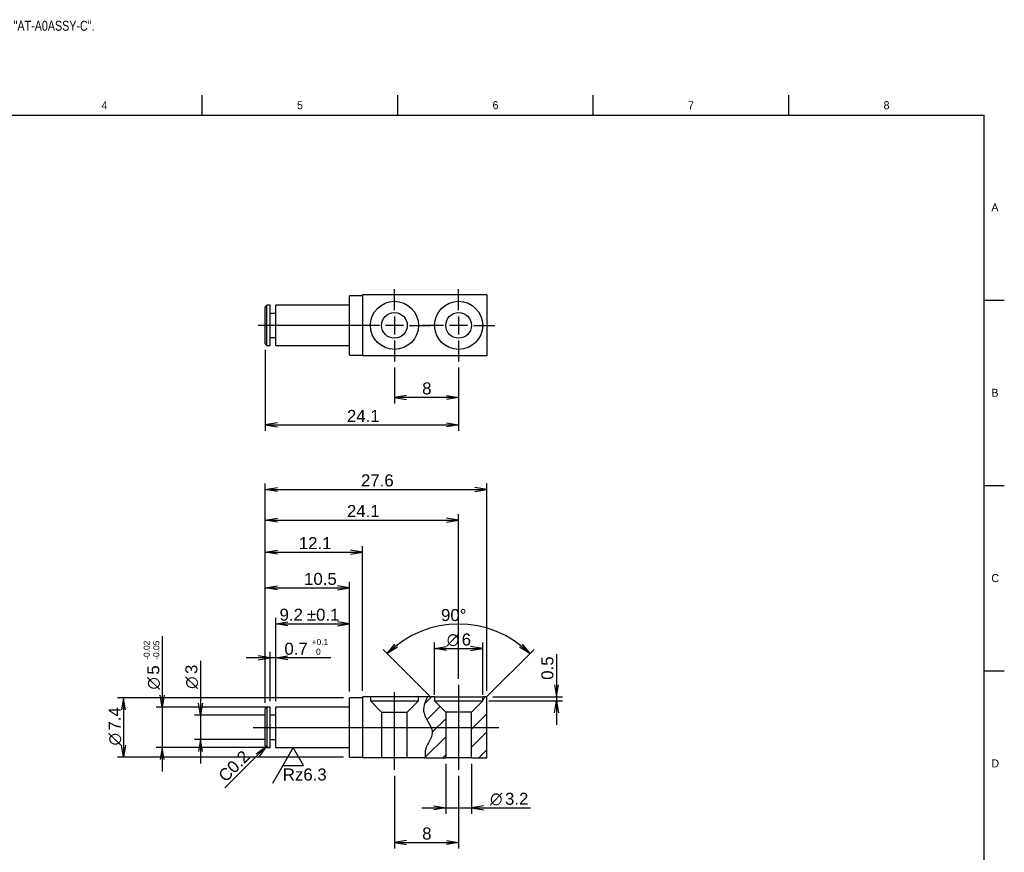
# Model space of a CAD drawing. Extents: x 0 to 415, y -31 to 324.
# Tile 3 of 3: x 169 to 415, y 103 to 311. Entities that reach past the tile are written whole.
import ezdxf
from ezdxf.enums import TextEntityAlignment as Align
from ezdxf.lldxf.tags import DXFTag

# ---------------------------------------------------------------- set-up
doc = ezdxf.new("R2010")
doc.units = 0
for name, color, linetype in [('DEFAULT', 7, 'CONTINUOUS'), ('LAYER0$C$L0', 7, 'CONTINUOUS'), ('LAYER1$C$L1', 7, 'CONTINUOUS'), ('MKE-247035B', 7, 'CONTINUOUS')]:
    doc.layers.add(name, color=color, linetype=linetype)
doc.styles.add('SEACAD_ARIAL', font='arial.ttf')
doc.styles.add('SEACAD_ARIAL_TTF', font='txt')
doc.styles.add('SEACAD_SOLID_EDGE_ANSI1_SY', font='semeca1.ttf')
tags = doc.linetypes.add('CENTER2', pattern=[28.575, 19.05, -3.175, 3.175, -3.175]).pattern_tags.tags
tags[10:11] = [DXFTag(74, 4), DXFTag(75, 0), DXFTag(340, '0'), DXFTag(46, 0.0), DXFTag(50, 0.0), DXFTag(44, 0.0), DXFTag(45, 0.0)]
tags[8:9] = [DXFTag(74, 4), DXFTag(75, 0), DXFTag(340, '0'), DXFTag(46, 0.0), DXFTag(50, 0.0), DXFTag(44, 0.0), DXFTag(45, 0.0)]
tags[6:7] = [DXFTag(74, 4), DXFTag(75, 0), DXFTag(340, '0'), DXFTag(46, 0.0), DXFTag(50, 0.0), DXFTag(44, 0.0), DXFTag(45, 0.0)]
tags[4:5] = [DXFTag(74, 4), DXFTag(75, 0), DXFTag(340, '0'), DXFTag(46, 0.0), DXFTag(50, 0.0), DXFTag(44, 0.0), DXFTag(45, 0.0)]
tags = doc.linetypes.add('HIDDEN2', pattern=[4.7625, 3.175, -1.5875]).pattern_tags.tags
tags[6:7] = [DXFTag(74, 4), DXFTag(75, 0), DXFTag(340, '0'), DXFTag(46, 0.0), DXFTag(50, 0.0), DXFTag(44, 0.0), DXFTag(45, 0.0)]
tags[4:5] = [DXFTag(74, 4), DXFTag(75, 0), DXFTag(340, '0'), DXFTag(46, 0.0), DXFTag(50, 0.0), DXFTag(44, 0.0), DXFTag(45, 0.0)]
doc.dimstyles.new('JIS', dxfattribs={"dimtxt": 3, "dimasz": 3, "dimexe": 1.5, "dimexo": 1.5, "dimgap": 1.5, "dimtad": 1, "dimdec": 3, "dimlfac": 0.5, "dimtxsty": 'SEACAD_ARIAL', "dimsah": 1, "dimcen": 1.5, "dimazin": 3, "dimtfac": 1, "dimtdec": 3, "dimtmove": 0, "dimatfit": 3, "dimtolj": 1})

# ---------------------------------------------------------------- blocks, each defined once
blk = doc.blocks.new('SEANNOT_GROUP1')
at = {"layer": 'DEFAULT', "color": 7, "linetype": 'CENTER2'}
blk.add_line((257.94, 234.61), (228.99, 234.61), dxfattribs=at)
blk = doc.blocks.new('SEANNOT_GROUP2')
at = {"layer": 'DEFAULT', "color": 7, "linetype": 'CENTER2'}
for p, q in [((262.94, 238.36), (262.94, 243.61)), ((262.94, 236.86), (262.94, 232.36)), ((259.19, 234.61), (253.94, 234.61)), ((265.19, 234.61), (260.69, 234.61)), ((266.69, 234.61), (271.94, 234.61)), ((262.94, 230.86), (262.94, 225.61))]:
    blk.add_line(p, q, dxfattribs=at)
blk = doc.blocks.new('SEANNOT_GROUP3')
at = {"layer": 'DEFAULT', "color": 7, "linetype": 'CENTER2'}
for p, q in [((278.94, 238.36), (278.94, 243.61)), ((278.94, 236.86), (278.94, 232.36)), ((275.19, 234.61), (269.94, 234.61)), ((281.19, 234.61), (276.69, 234.61)), ((282.69, 234.61), (287.94, 234.61)), ((278.94, 230.86), (278.94, 225.61))]:
    blk.add_line(p, q, dxfattribs=at)
blk = doc.blocks.new('SEANNOT_GROUP4')
at = {"layer": 'DEFAULT', "color": 7, "linetype": 'CENTER2'}
blk.add_line((262.94, 123.79), (262.94, 143.14), dxfattribs=at)
blk = doc.blocks.new('SEANNOT_GROUP5')
at = {"layer": 'DEFAULT', "color": 7, "linetype": 'CENTER2'}
blk.add_line((278.94, 144.99), (278.94, 123.79), dxfattribs=at)
blk = doc.blocks.new('SEANNOT_GROUP6')
at = {"layer": 'DEFAULT', "color": 7, "linetype": 'CENTER2'}
blk.add_line((227.74, 134.39), (288.94, 134.39), dxfattribs=at)
blk = doc.blocks.new('SEANNOT_GROUP7')
at = {"layer": 'DEFAULT', "color": 7, "linetype": 'CONTINUOUS'}
for p, q in [((237.68, 129.39), (232.49, 120.39)), ((240.28, 124.89), (237.68, 129.39)), ((235.09, 124.89), (240.28, 124.89))]:
    blk.add_line(p, q, dxfattribs=at)
at = {"layer": 'DEFAULT', "color": 7, "linetype": 'CONTINUOUS', "style": 'SEACAD_ARIAL'}
blk.add_text('Rz6.3', height=3, dxfattribs=at).set_placement((235.09, 124.14), align=Align.TOP_LEFT)
blk = doc.blocks.new('SE')
at = {"layer": 'MKE-247035B', "color": 7, "linetype": 'CONTINUOUS'}
for p, q in [((251.74, 227.21), (251.74, 242.01)), ((254.94, 242.01), (251.74, 242.01)), ((254.94, 242.21), (254.94, 227.01)), ((285.94, 242.21), (254.94, 242.21)), ((285.94, 242.21), (285.94, 227.01)), ((231.14, 239.61), (230.74, 239.21)), ((230.74, 230.01), (230.74, 239.21)), ((231.14, 229.61), (231.14, 239.61)), ((231.94, 239.61), (231.14, 239.61)), ((231.94, 229.61), (231.94, 239.61)), ((233.34, 229.61), (233.34, 239.61)), ((251.74, 239.61), (233.34, 239.61)), ((233.34, 237.61), (231.94, 237.61)), ((231.94, 231.61), (233.34, 231.61)), ((230.74, 230.01), (231.14, 229.61)), ((231.14, 229.61), (231.94, 229.61)), ((233.34, 229.61), (251.74, 229.61)), ((251.74, 227.21), (254.94, 227.21)), ((285.94, 227.01), (254.94, 227.01))]:
    blk.add_line(p, q, dxfattribs=at)
for centre, radius in [((262.94, 234.61), 6), ((278.94, 234.61), 6), ((262.94, 234.61), 3.2), ((278.94, 234.61), 3.2)]:
    blk.add_circle(centre, radius, dxfattribs=at)
blk = doc.blocks.new('SE1')
at = {"layer": 'MKE-247035B', "linetype": 'CONTINUOUS'}
h = blk.add_hatch(dxfattribs=at)
h.set_pattern_fill('LINE', angle=45, style=0)
edge = h.paths.add_edge_path()
edge.add_line((272.94, 141.99), (271.19, 141.99))
edge.add_spline(control_points=[(271.19, 141.99), (270.48, 140.61), (269.97, 139.24), (270.31, 137.89), (270.72, 136.25), (273.76, 133.34), (271.16, 130.42), (270.75, 129.08), (270.52, 128.34), (270.53, 127.58), (270.64, 126.79)], knot_values=[0, 0, 0, 0, 0.343552, 0.343552, 0.343552, 0.60268, 0.810864, 0.810864, 0.810864, 1, 1, 1, 1], degree=3, periodic=0)
edge.add_line((270.64, 126.79), (275.74, 126.79))
edge.add_line((275.74, 126.79), (275.74, 138.19))
edge.add_line((275.74, 138.19), (272.94, 140.99))
edge.add_line((272.94, 140.99), (272.94, 141.99))
h = blk.add_hatch(dxfattribs=at)
h.set_pattern_fill('LINE', angle=45, style=0)
h.paths.add_polyline_path([(284.94, 140.99), (282.14, 138.19), (282.14, 126.79), (285.94, 126.79), (285.94, 141.99), (284.94, 141.99)])
at = {"layer": 'MKE-247035B', "color": 7, "linetype": 'CONTINUOUS'}
for p, q in [((251.74, 126.99), (251.74, 141.79)), ((254.94, 141.79), (251.74, 141.79)), ((271.19, 141.99), (254.94, 141.99)), ((254.94, 141.99), (254.94, 126.79)), ((272.94, 141.99), (271.19, 141.99)), ((272.94, 141.99), (284.94, 141.99)), ((272.94, 141.99), (272.94, 140.99)), ((272.94, 140.99), (275.74, 138.19)), ((272.94, 140.99), (284.94, 140.99)), ((282.14, 138.19), (284.94, 140.99)), ((284.94, 140.99), (284.94, 141.99)), ((285.94, 141.99), (284.94, 141.99)), ((285.94, 126.79), (285.94, 141.99)), ((231.14, 139.39), (230.74, 138.99)), ((230.74, 129.79), (230.74, 138.99)), ((231.14, 139.39), (231.14, 129.39)), ((231.94, 139.39), (231.14, 139.39)), ((231.94, 129.39), (231.94, 139.39)), ((233.34, 129.39), (233.34, 139.39)), ((251.74, 139.39), (233.34, 139.39)), ((282.14, 138.19), (275.74, 138.19)), ((275.74, 138.19), (275.74, 126.79)), ((282.14, 126.79), (282.14, 138.19)), ((233.34, 137.39), (231.94, 137.39)), ((231.94, 131.39), (233.34, 131.39)), ((230.74, 129.79), (231.14, 129.39)), ((231.14, 129.39), (231.94, 129.39)), ((233.34, 129.39), (251.74, 129.39)), ((251.74, 126.99), (254.94, 126.99)), ((270.64, 126.79), (254.94, 126.79)), ((270.64, 126.79), (275.74, 126.79)), ((282.14, 126.79), (275.74, 126.79)), ((282.14, 126.79), (285.94, 126.79))]:
    blk.add_line(p, q, dxfattribs=at)
at = {"layer": 'MKE-247035B', "color": 7, "linetype": 'HIDDEN2'}
for p, q in [((256.94, 141.99), (256.94, 140.99)), ((256.94, 140.99), (268.94, 140.99)), ((256.94, 140.99), (259.74, 138.19)), ((266.14, 138.19), (268.94, 140.99)), ((268.94, 140.99), (268.94, 141.99)), ((259.74, 138.19), (266.14, 138.19)), ((259.74, 138.19), (259.74, 126.79)), ((266.14, 126.79), (266.14, 138.19))]:
    blk.add_line(p, q, dxfattribs=at)
at = {"layer": 'MKE-247035B', "color": 7, "linetype": 'CONTINUOUS'}
blk.add_open_spline([(271.19, 141.99), (270.48, 140.61), (269.97, 139.24), (270.31, 137.89), (270.72, 136.25), (273.76, 133.34), (271.16, 130.42), (270.75, 129.08), (270.52, 128.34), (270.53, 127.58), (270.64, 126.79)], degree=3, knots=[0, 0, 0, 0, 0.343552, 0.343552, 0.343552, 0.60268, 0.810864, 0.810864, 0.810864, 1, 1, 1, 1], dxfattribs=at)
blk = doc.blocks.new('DMBLK53')
at = {"layer": 'DEFAULT', "color": 7, "linetype": 'CONTINUOUS'}
for p, q in [((275.74, 125.29), (275.74, 112.84)), ((282.14, 125.29), (282.14, 112.84)), ((269.74, 114.34), (296.85, 114.34))]:
    blk.add_line(p, q, dxfattribs=at)
for points in [[(272.74, 114.84), (275.74, 114.34), (272.74, 113.84)], [(285.14, 114.84), (282.14, 114.34), (285.14, 113.84)]]:
    blk.add_lwpolyline(points, dxfattribs=at)
for s, style, p in [('O', 'SEACAD_SOLID_EDGE_ANSI1_SY', (286.77, 118.09)), ('3.2', 'SEACAD_ARIAL', (290.5, 118.09))]:
    blk.add_text(s, height=3, dxfattribs=dict(at, style=style)).set_placement(p, align=Align.TOP_LEFT)
blk = doc.blocks.new('DMBLK54')
at = {"layer": 'DEFAULT', "color": 7, "linetype": 'CONTINUOUS'}
for p, q in [((272.94, 142.49), (272.94, 155.54)), ((284.94, 142.49), (284.94, 155.54)), ((272.94, 154.04), (284.94, 154.04))]:
    blk.add_line(p, q, dxfattribs=at)
for points in [[(275.94, 153.54), (272.94, 154.04), (275.94, 154.54)], [(281.94, 153.54), (284.94, 154.04), (281.94, 154.54)]]:
    blk.add_lwpolyline(points, dxfattribs=at)
for s, style, p in [('O', 'SEACAD_SOLID_EDGE_ANSI1_SY', (275.98, 157.79)), ('6', 'SEACAD_ARIAL', (279.7, 157.79))]:
    blk.add_text(s, height=3, dxfattribs=dict(at, style=style)).set_placement(p, align=Align.TOP_LEFT)
blk = doc.blocks.new('DMBLK55')
at = {"layer": 'DEFAULT', "color": 7, "linetype": 'CONTINUOUS'}
for p, q in [((271.88, 142.05), (260.09, 153.84)), ((286, 142.05), (297.79, 153.84))]:
    blk.add_line(p, q, dxfattribs=at)
for points in [[(263.73, 154.39), (261.16, 152.78), (263.07, 155.14)], [(294.81, 155.14), (296.73, 152.78), (294.15, 154.39)]]:
    blk.add_lwpolyline(points, dxfattribs=at)
blk.add_arc((278.94, 134.99), 25.15, 45, 135, dxfattribs=at)
at = {"layer": 'DEFAULT', "color": 7, "linetype": 'CONTINUOUS', "style": 'SEACAD_ARIAL'}
blk.add_text('90°', height=3, dxfattribs=at).set_placement((274.55, 163.89), align=Align.TOP_LEFT)
blk = doc.blocks.new('DMBLK56')
at = {"layer": 'DEFAULT', "color": 7, "linetype": 'CONTINUOUS'}
for p, q in [((262.94, 122.29), (262.94, 104.18)), ((278.94, 122.29), (278.94, 104.18)), ((262.94, 105.68), (278.94, 105.68))]:
    blk.add_line(p, q, dxfattribs=at)
for points in [[(265.94, 106.18), (262.94, 105.68), (265.94, 105.18)], [(275.94, 106.18), (278.94, 105.68), (275.94, 105.18)]]:
    blk.add_lwpolyline(points, dxfattribs=at)
at = {"layer": 'DEFAULT', "color": 7, "linetype": 'CONTINUOUS', "style": 'SEACAD_ARIAL'}
blk.add_text('8', height=3, dxfattribs=at).set_placement((269.84, 109.43), align=Align.TOP_LEFT)
blk = doc.blocks.new('DMBLK57')
at = {"layer": 'DEFAULT', "color": 7, "linetype": 'CONTINUOUS'}
for p, q in [((214.55, 150.94), (214.55, 125.39)), ((230.44, 137.39), (213.05, 137.39)), ((230.44, 131.39), (213.05, 131.39))]:
    blk.add_line(p, q, dxfattribs=at)
for points in [[(215.05, 140.39), (214.55, 137.39), (214.05, 140.39)], [(215.05, 128.39), (214.55, 131.39), (214.05, 128.39)]]:
    blk.add_lwpolyline(points, dxfattribs=at)
for s, style, p in [('3', 'SEACAD_ARIAL', (210.8, 147.69)), ('O', 'SEACAD_SOLID_EDGE_ANSI1_SY', (210.8, 143.97))]:
    blk.add_text(s, height=3, rotation=90, dxfattribs=dict(at, style=style)).set_placement(p, align=Align.TOP_LEFT)
blk = doc.blocks.new('GDIMGGROUP')
at = {"layer": 'DEFAULT', "color": 7, "linetype": 'CONTINUOUS'}
blk.add_line((230.94, 129.59), (220.63, 119.28), dxfattribs=at)
blk.add_lwpolyline([(228.47, 127.82), (230.94, 129.59), (229.17, 127.12)], dxfattribs=at)
at = {"layer": 'DEFAULT', "color": 7, "linetype": 'CONTINUOUS', "style": 'SEACAD_ARIAL'}
blk.add_text('C0.2', height=3, rotation=45, dxfattribs=at).set_placement((218.72, 122.67), align=Align.TOP_LEFT)
blk = doc.blocks.new('DMBLK58')
at = {"layer": 'DEFAULT', "color": 7, "linetype": 'CONTINUOUS'}
for p, q in [((250.24, 141.79), (193.9, 141.79)), ((195.4, 141.79), (195.4, 126.99)), ((250.24, 126.99), (193.9, 126.99))]:
    blk.add_line(p, q, dxfattribs=at)
for points in [[(195.9, 138.79), (195.4, 141.79), (194.9, 138.79)], [(195.9, 129.99), (195.4, 126.99), (194.9, 129.99)]]:
    blk.add_lwpolyline(points, dxfattribs=at)
for s, style, p in [('7.4', 'SEACAD_ARIAL', (191.65, 133.6)), ('O', 'SEACAD_SOLID_EDGE_ANSI1_SY', (191.65, 129.88))]:
    blk.add_text(s, height=3, rotation=90, dxfattribs=dict(at, style=style)).set_placement(p, align=Align.TOP_LEFT)
blk = doc.blocks.new('DMBLK59')
at = {"layer": 'DEFAULT', "color": 7, "linetype": 'CONTINUOUS'}
for p, q in [((231.94, 140.89), (231.94, 153.25)), ((233.34, 140.89), (233.34, 153.25)), ((247.09, 151.75), (225.94, 151.75))]:
    blk.add_line(p, q, dxfattribs=at)
for points in [[(228.94, 151.25), (231.94, 151.75), (228.94, 152.25)], [(236.34, 151.25), (233.34, 151.75), (236.34, 152.25)]]:
    blk.add_lwpolyline(points, dxfattribs=at)
at = {"layer": 'DEFAULT', "color": 7, "linetype": 'CONTINUOUS', "style": 'SEACAD_ARIAL'}
for s, height, p in [('0.7', 3, (235.49, 155.5)), ('+0.1', 1.5, (242.29, 156.4)), ('0', 1.5, (243.39, 154))]:
    blk.add_text(s, height=height, dxfattribs=at).set_placement(p, align=Align.TOP_LEFT)
blk = doc.blocks.new('DMBLK60')
at = {"layer": 'DEFAULT', "color": 7, "linetype": 'CONTINUOUS'}
for p, q in [((233.34, 140.89), (233.34, 161.73)), ((233.34, 160.23), (251.74, 160.23)), ((251.74, 143.29), (251.74, 161.73))]:
    blk.add_line(p, q, dxfattribs=at)
for points in [[(236.34, 159.73), (233.34, 160.23), (236.34, 160.73)], [(248.74, 159.73), (251.74, 160.23), (248.74, 160.73)]]:
    blk.add_lwpolyline(points, dxfattribs=at)
at = {"layer": 'DEFAULT', "color": 7, "linetype": 'CONTINUOUS', "style": 'SEACAD_ARIAL'}
for s, p in [('9.2', (234.29, 163.98)), ('±0.1', (241.1, 163.98))]:
    blk.add_text(s, height=3, dxfattribs=at).set_placement(p, align=Align.TOP_LEFT)
blk = doc.blocks.new('DMBLK61')
at = {"layer": 'DEFAULT', "color": 7, "linetype": 'CONTINUOUS'}
for p, q in [((230.74, 140.49), (230.74, 179.57)), ((254.94, 143.49), (254.94, 179.57)), ((230.74, 178.07), (254.94, 178.07))]:
    blk.add_line(p, q, dxfattribs=at)
for points in [[(233.74, 177.57), (230.74, 178.07), (233.74, 178.57)], [(251.94, 177.57), (254.94, 178.07), (251.94, 178.57)]]:
    blk.add_lwpolyline(points, dxfattribs=at)
at = {"layer": 'DEFAULT', "color": 7, "linetype": 'CONTINUOUS', "style": 'SEACAD_ARIAL'}
blk.add_text('12.1', height=3, dxfattribs=at).set_placement((239.09, 181.82), align=Align.TOP_LEFT)
blk = doc.blocks.new('DMBLK62')
at = {"layer": 'DEFAULT', "color": 7, "linetype": 'CONTINUOUS'}
for p, q in [((230.74, 140.49), (230.74, 187.57)), ((278.94, 146.49), (278.94, 187.57)), ((230.74, 186.07), (278.94, 186.07))]:
    blk.add_line(p, q, dxfattribs=at)
for points in [[(233.74, 185.57), (230.74, 186.07), (233.74, 186.57)], [(275.94, 185.57), (278.94, 186.07), (275.94, 186.57)]]:
    blk.add_lwpolyline(points, dxfattribs=at)
at = {"layer": 'DEFAULT', "color": 7, "linetype": 'CONTINUOUS', "style": 'SEACAD_ARIAL'}
blk.add_text('24.1', height=3, dxfattribs=at).set_placement((251.09, 189.82), align=Align.TOP_LEFT)
blk = doc.blocks.new('DMBLK63')
at = {"layer": 'DEFAULT', "color": 7, "linetype": 'CONTINUOUS'}
for p, q in [((230.74, 140.49), (230.74, 195.21)), ((285.94, 143.49), (285.94, 195.21)), ((230.74, 193.71), (285.94, 193.71))]:
    blk.add_line(p, q, dxfattribs=at)
for points in [[(233.74, 193.21), (230.74, 193.71), (233.74, 194.21)], [(282.94, 193.21), (285.94, 193.71), (282.94, 194.21)]]:
    blk.add_lwpolyline(points, dxfattribs=at)
at = {"layer": 'DEFAULT', "color": 7, "linetype": 'CONTINUOUS', "style": 'SEACAD_ARIAL'}
blk.add_text('27.6', height=3, dxfattribs=at).set_placement((254.59, 197.46), align=Align.TOP_LEFT)
blk = doc.blocks.new('DMBLK64')
at = {"layer": 'DEFAULT', "color": 7, "linetype": 'CONTINUOUS'}
for p, q in [((205.05, 157.13), (205.05, 123.39)), ((231.84, 139.39), (203.55, 139.39)), ((231.84, 129.39), (203.55, 129.39))]:
    blk.add_line(p, q, dxfattribs=at)
for points in [[(205.55, 142.39), (205.05, 139.39), (204.55, 142.39)], [(205.55, 126.39), (205.05, 129.39), (204.55, 126.39)]]:
    blk.add_lwpolyline(points, dxfattribs=at)
for s, height, style, p in [('-0.02', 1.5, 'SEACAD_ARIAL', (200.4, 151.23)), ('-0.05', 1.5, 'SEACAD_ARIAL', (202.8, 151.23)), ('5', 3, 'SEACAD_ARIAL', (201.3, 147.53)), ('O', 3, 'SEACAD_SOLID_EDGE_ANSI1_SY', (201.3, 143.81))]:
    blk.add_text(s, height=height, rotation=90, dxfattribs=dict(at, style=style)).set_placement(p, align=Align.TOP_LEFT)
blk = doc.blocks.new('DMBLK65')
at = {"layer": 'DEFAULT', "color": 7, "linetype": 'CONTINUOUS'}
for p, q in [((230.74, 228.51), (230.74, 208.28)), ((278.94, 224.11), (278.94, 208.28)), ((230.74, 209.78), (278.94, 209.78))]:
    blk.add_line(p, q, dxfattribs=at)
for points in [[(233.74, 210.28), (230.74, 209.78), (233.74, 209.28)], [(275.94, 210.28), (278.94, 209.78), (275.94, 209.28)]]:
    blk.add_lwpolyline(points, dxfattribs=at)
at = {"layer": 'DEFAULT', "color": 7, "linetype": 'CONTINUOUS', "style": 'SEACAD_ARIAL'}
blk.add_text('24.1', height=3, dxfattribs=at).set_placement((251.09, 213.53), align=Align.TOP_LEFT)
blk = doc.blocks.new('DMBLK66')
at = {"layer": 'DEFAULT', "color": 7, "linetype": 'CONTINUOUS'}
for p, q in [((262.94, 224.11), (262.94, 215.14)), ((278.94, 224.11), (278.94, 215.14)), ((278.94, 216.64), (262.94, 216.64))]:
    blk.add_line(p, q, dxfattribs=at)
for points in [[(265.94, 217.14), (262.94, 216.64), (265.94, 216.14)], [(275.94, 217.14), (278.94, 216.64), (275.94, 216.14)]]:
    blk.add_lwpolyline(points, dxfattribs=at)
at = {"layer": 'DEFAULT', "color": 7, "linetype": 'CONTINUOUS', "style": 'SEACAD_ARIAL'}
blk.add_text('8', height=3, dxfattribs=at).set_placement((269.84, 220.39), align=Align.TOP_LEFT)
blk = doc.blocks.new('DMBLK67')
at = {"layer": 'DEFAULT', "color": 7, "linetype": 'CONTINUOUS'}
for p, q in [((303.31, 152.6), (303.31, 134.99)), ((286.44, 140.99), (304.81, 140.99)), ((287.44, 141.99), (304.81, 141.99))]:
    blk.add_line(p, q, dxfattribs=at)
for points in [[(302.81, 144.99), (303.31, 141.99), (303.81, 144.99)], [(302.81, 137.99), (303.31, 140.99), (303.81, 137.99)]]:
    blk.add_lwpolyline(points, dxfattribs=at)
at = {"layer": 'DEFAULT', "color": 7, "linetype": 'CONTINUOUS', "style": 'SEACAD_ARIAL'}
blk.add_text('0.5', height=3, rotation=90, dxfattribs=at).set_placement((299.56, 146.25), align=Align.TOP_LEFT)
blk = doc.blocks.new('DMBLK68')
at = {"layer": 'DEFAULT', "color": 7, "linetype": 'CONTINUOUS'}
for p, q in [((230.74, 140.49), (230.74, 170.65)), ((251.74, 143.29), (251.74, 170.65)), ((230.74, 169.15), (251.74, 169.15))]:
    blk.add_line(p, q, dxfattribs=at)
for points in [[(233.74, 168.65), (230.74, 169.15), (233.74, 169.65)], [(248.74, 168.65), (251.74, 169.15), (248.74, 169.65)]]:
    blk.add_lwpolyline(points, dxfattribs=at)
at = {"layer": 'DEFAULT', "color": 7, "linetype": 'CONTINUOUS', "style": 'SEACAD_ARIAL'}
blk.add_text('10.5', height=3, dxfattribs=at).set_placement((240.4, 172.9), align=Align.TOP_LEFT)

msp = doc.modelspace()

# ---------------------------------------------------------------- linework, layer by layer
at = {"layer": 'LAYER0$C$L0', "color": 7, "linetype": 'CONTINUOUS'}
for p, q in [((215, 287), (215, 292)), ((263.75, 287), (263.75, 292)), ((312.5, 287), (312.5, 292)), ((361.25, 287), (361.25, 292)), ((20, 287), (410, 287)), ((410, 10), (410, 287)), ((410, 240.9), (415, 240.9)), ((410, 194.7), (415, 194.7)), ((410, 148.5), (415, 148.5))]:
    msp.add_line(p, q, dxfattribs=at)

# ---------------------------------------------------------------- block references
at = {"layer": 'DEFAULT'}
for name in ['SEANNOT_GROUP2', 'SEANNOT_GROUP3', 'SE', 'SEANNOT_GROUP1', 'SEANNOT_GROUP5', 'SEANNOT_GROUP4', 'SE1', 'SEANNOT_GROUP6', 'GDIMGGROUP', 'SEANNOT_GROUP7']:
    msp.add_blockref(name, (0, 0), dxfattribs=at)

# ---------------------------------------------------------------- texts
at = {"layer": 'DEFAULT', "color": 7, "linetype": 'CONTINUOUS', "style": 'SEACAD_ARIAL_TTF', "width": 0.8}
msp.add_text('2014/09/26 : Modification to font size of "GENERAL NOTES" on sheets "AT-A2-C", "AT-A1-C", "AT-A0-C", "AT-A2ASSY-C", "AT-A1ASSY-C", "AT-A0ASSY-C".', height=2.5, dxfattribs=at).set_placement((-0.2224, 310.5574), align=Align.TOP_LEFT)
at = {"layer": 'LAYER1$C$L1', "color": 7, "linetype": 'CONTINUOUS', "style": 'SEACAD_ARIAL_TTF'}
for s, p in [('4', (189.8924, 290.5)), ('5', (238.6424, 290.5)), ('6', (287.3924, 290.5)), ('7', (336.1424, 290.5)), ('8', (384.8924, 290.5)), ('A', (411.7674, 265)), ('B', (411.7674, 218.8)), ('C', (411.7674, 172.6)), ('D', (411.7674, 126.4))]:
    msp.add_text(s, height=2, dxfattribs=at).set_placement(p, align=Align.TOP_LEFT)

# ---------------------------------------------------------------- dimensions: what is measured, and where the dimension line sits
at = {"layer": 'DEFAULT', "color": 7, "linetype": 'CONTINUOUS'}
for base, p1, p2, text, picture, middle in [((278.9409, 209.7811), (230.7409, 230.0089), (278.9409, 234.6089), '\\A1;<>', 'DMBLK65', (254.8409, 209.7811)), ((262.9409, 216.6396), (278.9409, 234.6089), (262.9409, 234.6089), '\\A1;<>', 'DMBLK66', (270.9409, 216.6396)), ((285.9409, 193.7101), (230.7409, 138.992), (285.9409, 141.992), '\\A1;<>', 'DMBLK63', (258.3409, 193.7101)), ((278.9409, 186.0664), (230.7409, 138.992), (278.9409, 144.992), '\\A1;<>', 'DMBLK62', (254.8409, 186.0664)), ((254.9409, 178.0658), (230.7409, 138.992), (254.9409, 141.992), '\\A1;<>', 'DMBLK61', (242.8409, 178.0658)), ((251.7409, 169.1471), (230.7409, 138.992), (251.7409, 141.792), '\\A1;<>', 'DMBLK68', (244.1527, 169.1471)), ((251.7409, 160.2284), (233.3409, 139.392), (251.7409, 141.792), '\\A1;<>%%p0.1', 'DMBLK60', (242.5409, 160.2284)), ((231.9409, 151.7483), (233.3409, 139.392), (231.9409, 139.392), '\\A1;<>{\\H0.5x; \\S0.1^ 0;}', 'DMBLK59', (234.4387, 151.7483))]:
    dim = msp.add_linear_dim(base=base, p1=p1, p2=p2, text=text, dimstyle='JIS', dxfattribs=at)
    dim.commit()
    dim.dimension.update_dxf_attribs({"geometry": picture, "text_midpoint": middle, "dimtype": 160})
dim = msp.add_angular_dim_2l(base=(278.9409, 160.1448), line1=((278.9409, 134.992), (272.9409, 140.992)), line2=((278.9409, 134.992), (284.9409, 140.992)), text='\\A1;<>', dimstyle='JIS', override={"dimtofl": 0}, dxfattribs=at)
dim.commit()
dim.dimension.update_dxf_attribs({"geometry": 'DMBLK55', "text_midpoint": (278.9409, 160.1448), "dimtype": 162})
for base, p1, p2, angle, text, picture, middle, dimtype in [((205.0508, 139.392), (233.3409, 139.392), (233.3409, 129.392), 270, '\\A1;%%C <>{\\H0.5x; \\S-0.02^ -0.05;}', 'DMBLK64', (205.0508, 142.763), 161), ((272.9409, 154.0397), (272.9409, 140.992), (284.9409, 140.992), 0, '\\A1;%%C <>', 'DMBLK54', (278.9409, 154.0397), 161), ((303.3078, 140.992), (285.9409, 141.992), (284.9409, 140.992), 90, '\\A1;<>', 'DMBLK67', (303.3078, 145.1968), 160), ((214.5544, 137.392), (231.9409, 137.392), (231.9409, 131.392), 270, '\\A1;%%C <>', 'DMBLK57', (214.5544, 142.922), 161), ((195.4011, 141.792), (251.7409, 141.792), (251.7409, 126.992), 270, '\\A1;%%C <>', 'DMBLK58', (195.4011, 134.392), 161), ((275.7409, 114.3396), (275.7409, 126.792), (282.1409, 126.792), 0, '\\A1;%%C <>', 'DMBLK53', (285.725, 114.3396), 161), ((262.9409, 105.6815), (262.9409, 123.792), (278.9409, 123.792), 0, '\\A1;<>', 'DMBLK56', (270.9409, 105.6815), 161)]:
    dim = msp.add_linear_dim(base=base, p1=p1, p2=p2, angle=angle, text=text, dimstyle='JIS', dxfattribs=at)
    dim.commit()
    dim.dimension.update_dxf_attribs({"geometry": picture, "text_midpoint": middle, "dimtype": dimtype})

doc.saveas('drawing.dxf')
